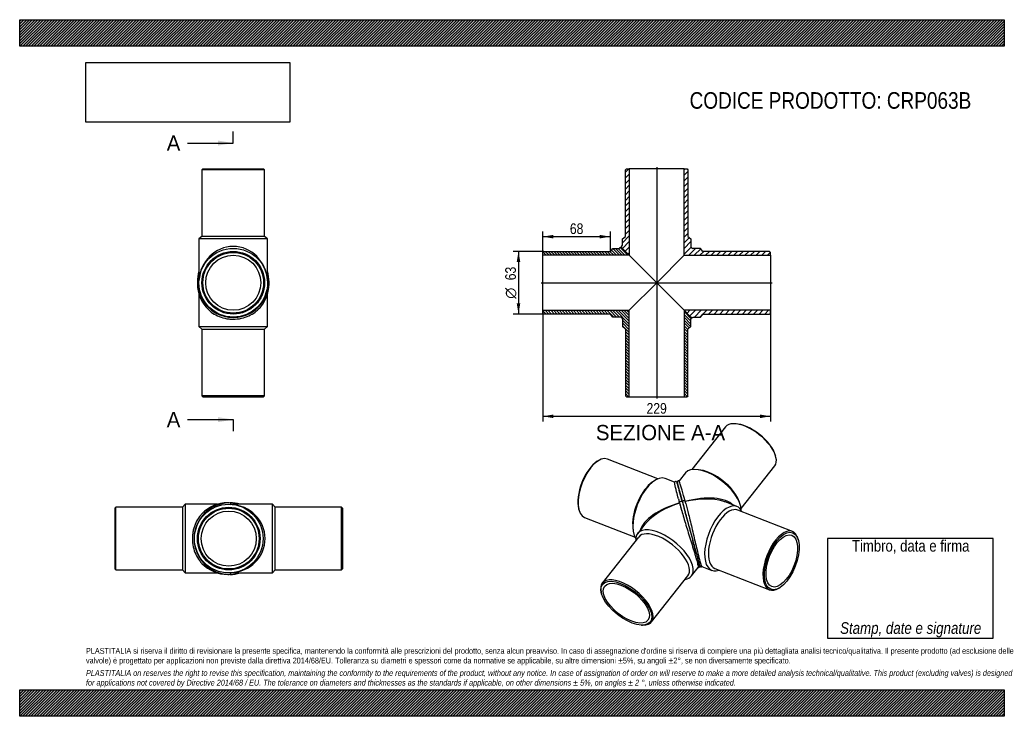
# Model space of a CAD drawing. Header units: millimetres. Extents: x 0 to 990, y 0 to 700.
import ezdxf
from ezdxf.enums import TextEntityAlignment as Align
from ezdxf.lldxf.tags import DXFTag

# ---------------------------------------------------------------- set-up
doc = ezdxf.new("R2010")
doc.units = ezdxf.units.MM
doc.header["$LTSCALE"] = 3.333333
for name, color, linetype in [('CRP063B', 7, 'Continuous'), ('CRP063B_MIR', 7, 'Continuous'), ('Default', 7, 'Continuous'), ('DV4_Default', 7, 'Continuous')]:
    doc.layers.add(name, color=color, linetype=linetype)
doc.styles.add('SEACAD_Arial_Narrow', font='ARIALN.TTF')
doc.styles.add('SEACAD_Solid_Edge_ANSI', font='seans.ttf')
doc.styles.add('SEACAD_Solid_Edge_ANSI1_Symbols', font='semeca1.ttf')
tags = doc.linetypes.add('CENTER2', pattern=[28.575, 19.05, -3.175, 3.175, -3.175]).pattern_tags.tags
tags[10:11] = [DXFTag(74, 4), DXFTag(75, 0), DXFTag(340, '0'), DXFTag(46, 0.0), DXFTag(50, 0.0), DXFTag(44, 0.0), DXFTag(45, 0.0)]
tags[8:9] = [DXFTag(74, 4), DXFTag(75, 0), DXFTag(340, '0'), DXFTag(46, 0.0), DXFTag(50, 0.0), DXFTag(44, 0.0), DXFTag(45, 0.0)]
tags[6:7] = [DXFTag(74, 4), DXFTag(75, 0), DXFTag(340, '0'), DXFTag(46, 0.0), DXFTag(50, 0.0), DXFTag(44, 0.0), DXFTag(45, 0.0)]
tags[4:5] = [DXFTag(74, 4), DXFTag(75, 0), DXFTag(340, '0'), DXFTag(46, 0.0), DXFTag(50, 0.0), DXFTag(44, 0.0), DXFTag(45, 0.0)]
doc.dimstyles.new('Plastitalia', dxfattribs={"dimtxt": 10.666667, "dimasz": 10.666667, "dimexe": 5.333333, "dimexo": 0, "dimgap": 2.666667, "dimtad": 1, "dimdec": 0, "dimtxsty": 'SEACAD_Arial_Narrow', "dimblk1": '_SE_FILLED', "dimblk2": '_SE_FILLED', "dimsah": 1, "dimcen": 5.333333, "dimadec": 0, "dimazin": 0, "dimtfac": 0.7, "dimtdec": 1, "dimtmove": 0, "dimatfit": 3, "dimfxl": 1, "dimtolj": 1, "dimarcsym": 0})
picture_1 = doc.add_image_def('image1.jpg', size_in_pixel=(4302, 1260))

# ---------------------------------------------------------------- blocks, each defined once
blk = doc.blocks.new('SE')
at = {"layer": 'CRP063B', "color": 7, "linetype": 'Continuous'}
for p, q in [((180.2, 424.37), (180.2, 391.66)), ((249.2, 391.66), (249.2, 424.32)), ((180.2, 391.66), (249.2, 391.66)), ((180.2, 391.66), (183.2, 389.16)), ((183.2, 389.16), (246.2, 389.16)), ((183.2, 389.16), (183.2, 322.16)), ((246.2, 389.16), (249.2, 391.66)), ((246.2, 322.16), (246.2, 389.16)), ((246.2, 322.16), (183.2, 322.16)), ((183.2, 322.16), (184.2, 321.16)), ((184.2, 321.16), (245.2, 321.16)), ((245.2, 321.16), (246.2, 322.16))]:
    blk.add_line(p, q, dxfattribs=at)
for centre, radius, start, end in [((214.7, 435.2), 36, 179.15512, 180.94736), ((214.7, 435.2), 36, 359.05264, 0.87729), ((214.69, 434.6), 35.99, 180.00569, 226.05141), ((214.71, 434.61), 35.98, 313.78151, 359.99235)]:
    blk.add_arc(centre, radius, start, end, dxfattribs=at)
blk.add_ellipse((180.2, 434.6), major_axis=(1.5, 0), ratio=0.707107, start_param=2.955647, end_param=3.143386, dxfattribs=at)
blk.add_open_spline([(249.19, 436.4), (249.19, 436.16), (249.2, 435.91), (249.2, 435.66)], degree=3, dxfattribs=at)
blk.add_open_spline([(189.71, 408.69), (190.6, 407.83), (191.55, 407.01), (194.43, 404.83), (196.49, 403.57), (201.12, 401.42), (203.68, 400.54), (207.67, 399.66), (209.03, 399.43), (211.79, 399.13), (213.22, 399.05), (217.43, 399.04), (220.22, 399.34), (225.6, 400.51), (228.14, 401.37), (232.77, 403.5), (234.89, 404.78), (237.78, 406.97), (238.73, 407.78), (239.62, 408.62)], degree=3, knots=[0.278205, 0.278205, 0.278205, 0.278205, 0.3125, 0.3125, 0.375, 0.375, 0.4375, 0.4375, 0.46875, 0.46875, 0.5, 0.5, 0.5625, 0.5625, 0.625, 0.625, 0.6875, 0.6875, 0.7213728, 0.7213728, 0.7213728, 0.7213728], dxfattribs=at)
at = {"layer": 'CRP063B_MIR', "color": 7, "linetype": 'Continuous'}
for p, q in [((184.2, 550.16), (183.2, 549.16)), ((246.2, 549.16), (183.2, 549.16)), ((183.2, 549.16), (183.2, 482.16)), ((184.2, 550.16), (245.2, 550.16)), ((246.2, 549.16), (245.2, 550.16)), ((246.2, 482.16), (246.2, 549.16)), ((183.2, 482.16), (180.2, 479.66)), ((249.2, 479.66), (180.2, 479.66)), ((180.2, 479.66), (180.2, 439.9)), ((246.2, 482.16), (183.2, 482.16)), ((249.2, 479.66), (246.2, 482.16)), ((249.2, 439.9), (249.2, 479.66)), ((180.26, 437.84), (180.26, 437.78)), ((180.26, 437.78), (180.26, 437.72)), ((249.13, 437.78), (249.13, 437.84)), ((249.13, 437.72), (249.13, 437.78))]:
    blk.add_line(p, q, dxfattribs=at)
for radius in [34.5, 31.5, 30.5, 27.7]:
    blk.add_circle((214.7, 435.66), radius, dxfattribs=at)
for centre, radius, start, end in [((215.48, 436.77), 36.78, 163.62591, 180.06099), ((213.91, 436.77), 36.79, 359.93567, 16.35277), ((214.7, 436.72), 36, 179.99495, 0.00505)]:
    blk.add_arc(centre, radius, start, end, dxfattribs=at)
for centre, major_axis, ratio, start_param, end_param in [((214.7, 435.66), (0, -36.5), 0.945205, 1.630562, 4.652623), ((180.2, 436.72), (1.5, 0), 0.707107, 1.52853, 3.1398), ((249.2, 436.72), (-1.5, 0), 0.707107, 3.143386, 4.754656)]:
    blk.add_ellipse(centre, major_axis=major_axis, ratio=ratio, start_param=start_param, end_param=end_param, dxfattribs=at)
for points in [[(180.26, 437.84), (180.22, 438.53), (180.2, 439.22), (180.2, 439.9)], [(249.2, 439.9), (249.2, 439.22), (249.18, 438.53), (249.13, 437.84)]]:
    blk.add_open_spline(points, degree=3, dxfattribs=at)
blk = doc.blocks.new('SE1')
at = {"layer": 'CRP063B', "color": 7, "linetype": 'Continuous'}
for p, q in [((96.73, 210.05), (95.73, 209.05)), ((95.73, 209.05), (95.73, 148.05)), ((96.73, 147.05), (96.73, 210.05)), ((163.73, 210.05), (96.73, 210.05)), ((166.23, 213.05), (163.73, 210.05)), ((163.73, 210.05), (163.73, 147.05)), ((166.23, 213.05), (166.23, 144.05)), ((198.93, 213.05), (166.23, 213.05)), ((95.73, 148.05), (96.73, 147.05)), ((96.73, 147.05), (163.73, 147.05)), ((163.73, 147.05), (166.23, 144.05)), ((166.23, 144.05), (198.88, 144.05))]:
    blk.add_line(p, q, dxfattribs=at)
for centre, radius, start, end in [((209.17, 178.56), 35.99, 90.00569, 136.05141), ((209.76, 178.55), 36, 89.15512, 90.94736), ((209.17, 178.54), 35.98, 223.78151, 269.99235), ((209.76, 178.55), 36, 269.05264, 270.87729)]:
    blk.add_arc(centre, radius, start, end, dxfattribs=at)
blk.add_ellipse((209.16, 213.05), major_axis=(0, -1.5), ratio=0.707107, start_param=2.955647, end_param=3.143386, dxfattribs=at)
blk.add_open_spline([(183.25, 203.54), (182.39, 202.65), (181.57, 201.69), (179.39, 198.82), (178.13, 196.76), (175.98, 192.13), (175.1, 189.57), (174.22, 185.58), (173.99, 184.22), (173.69, 181.46), (173.61, 180.03), (173.6, 175.82), (173.9, 173.03), (175.07, 167.65), (175.93, 165.11), (178.06, 160.48), (179.34, 158.36), (181.53, 155.47), (182.34, 154.52), (183.18, 153.63)], degree=3, knots=[0.278205, 0.278205, 0.278205, 0.278205, 0.3125, 0.3125, 0.375, 0.375, 0.4375, 0.4375, 0.46875, 0.46875, 0.5, 0.5, 0.5625, 0.5625, 0.625, 0.625, 0.6875, 0.6875, 0.7213728, 0.7213728, 0.7213728, 0.7213728], dxfattribs=at)
blk.add_open_spline([(210.96, 144.06), (210.72, 144.06), (210.47, 144.05), (210.23, 144.05)], degree=3, dxfattribs=at)
at = {"layer": 'CRP063B_MIR', "color": 7, "linetype": 'Continuous'}
for p, q in [((212.35, 212.99), (212.29, 212.99)), ((212.41, 212.99), (212.35, 212.99)), ((254.23, 213.05), (214.47, 213.05)), ((254.23, 144.05), (254.23, 213.05)), ((256.73, 210.05), (254.23, 213.05)), ((256.73, 147.05), (256.73, 210.05)), ((323.73, 210.05), (256.73, 210.05)), ((323.73, 147.05), (323.73, 210.05)), ((324.73, 209.05), (323.73, 210.05)), ((324.73, 209.05), (324.73, 148.05)), ((212.29, 144.11), (212.35, 144.12)), ((212.35, 144.12), (212.41, 144.11)), ((214.47, 144.05), (254.23, 144.05)), ((254.23, 144.05), (256.73, 147.05)), ((256.73, 147.05), (323.73, 147.05)), ((323.73, 147.05), (324.73, 148.05))]:
    blk.add_line(p, q, dxfattribs=at)
for radius in [34.5, 31.5, 30.5, 27.7]:
    blk.add_circle((210.23, 178.55), radius, dxfattribs=at)
for centre, radius, start, end in [((211.28, 178.55), 36, 89.99495, 270.00505), ((211.33, 177.77), 36.78, 73.62591, 90.06099), ((211.33, 179.34), 36.79, 269.93567, 286.35277)]:
    blk.add_arc(centre, radius, start, end, dxfattribs=at)
for centre, major_axis, ratio, start_param, end_param in [((211.29, 213.05), (0, -1.5), 0.707107, 1.52853, 3.1398), ((210.23, 178.55), (-36.5, 0), 0.945205, 1.630562, 4.652623), ((211.29, 144.05), (0, 1.5), 0.707107, 3.143386, 4.754656)]:
    blk.add_ellipse(centre, major_axis=major_axis, ratio=ratio, start_param=start_param, end_param=end_param, dxfattribs=at)
for points in [[(212.41, 212.99), (213.09, 213.03), (213.78, 213.05), (214.47, 213.05)], [(214.47, 144.05), (213.78, 144.05), (213.09, 144.07), (212.41, 144.11)]]:
    blk.add_open_spline(points, degree=3, dxfattribs=at)
blk = doc.blocks.new('SE2')
at = {"layer": 'CRP063B', "color": 7, "linetype": 'Continuous'}
for p, q in [((641.66, 238.66), (590.99, 258.5)), ((581.6, 256.79), (580.71, 256.23)), ((658.52, 235.29), (649, 239.02)), ((636.05, 235.2), (634.03, 233.54)), ((562.02, 208.47), (562.29, 207.46)), ((663.46, 214.31), (663.47, 214.25)), ((568.03, 199.83), (618.71, 180)), ((616.58, 188.94), (616.93, 186.35)), ((628.62, 192.94), (621.36, 183.76)), ((622.35, 180.17), (585.79, 133.86)), ((675.52, 140.99), (682.21, 149.47)), ((635.23, 94.81), (671.8, 141.13)), ((584.69, 124.5), (584.97, 123.48)), ((625.33, 91.61), (626.38, 91.58))]:
    blk.add_line(p, q, dxfattribs=at)
for centre, radius, start, end in [((4503.35, 1251.57), 3977.49, 195.05249, 195.11278), ((24874.86, 6742.55), 25073.07, 195.089986, 195.180553), ((5372.81, 1439.97), 4862.97, 195.22235, 195.3326)]:
    blk.add_arc(centre, radius, start, end, dxfattribs=at)
for centre, major_axis, ratio, start_param, end_param in [((579.51, 229.16), (-11.48, -29.33), 0.47604, 3.141593, 6.283185), ((578.69, 229.48), (11.12, 28.4), 0.47604, 0.571993, 2.569599), ((636.42, 206.89), (-12.57, -32.13), 0.47604, 3.141593, 5.950586), ((634.38, 207.69), (-11.48, -29.33), 0.47604, 3.848613, 5.576165), ((672.46, 192.79), (9.02, -33.28), 0.001558, 2.314979, 3.971195), ((672.46, 192.79), (48.8, 11.85), 0.46119, 1.643895, 2.892013), ((672.46, 192.79), (48.1, 14.42), 0.461216, 1.619437, 2.465497), ((664.89, 214.74), (1.45, 0.39), 0.671516, 0.002303, 3.186163), ((648.44, 162.37), (27.08, -21.38), 0.473626, 0, 3.561704), ((672.46, 192.79), (48.1, 14.42), 0.461216, -3.817688, -3.723759), ((647.08, 160.65), (24.72, -19.52), 0.473626, 0, 3.141593), ((610.51, 114.34), (-24.72, 19.52), 0.473626, 2.573805, 6.283185), ((648.44, 162.37), (27.08, -21.38), 0.473626, 5.863074, 6.283185), ((610.51, 114.34), (-24.72, 19.52), 0.473626, 0, 0.567788)]:
    blk.add_ellipse(centre, major_axis=major_axis, ratio=ratio, start_param=start_param, end_param=end_param, dxfattribs=at)
for major_axis in [(23.94, -18.9), (21.74, -17.17)]:
    blk.add_ellipse((609.96, 113.64), major_axis=major_axis, ratio=0.473626, dxfattribs=at)
for points, knots in [([(661.91, 231.6), (661.86, 231.79), (661.7, 232.38), (661.45, 233.25), (661.22, 234.08), (661.06, 234.63), (660.94, 235), (660.79, 235.27), (660.6, 235.48), (660.37, 235.63), (660.21, 235.7), (660.1, 235.74), (659.91, 235.79), (659.63, 235.82), (659.3, 235.78), (659.05, 235.69), (658.89, 235.61), (658.76, 235.52), (658.62, 235.41), (658.52, 235.3), (658.5, 235.26), (658.49, 235.25)], [0.8044529, 0.8044529, 0.8044529, 0.8044529, 0.8175171, 0.8472636, 0.8779153, 0.9089573, 0.9351505, 0.954839, 0.968192, 0.974282, 0.9753666, 0.976321, 0.9785857, 0.9819239, 0.9858608, 0.9894578, 0.9906845, 0.9918963, 0.9947902, 0.9986261, 1, 1, 1, 1]), ([(662.33, 218.52), (661.65, 221.1), (661.06, 223.48), (659.76, 228.82), (659.18, 231.44), (658.66, 234.02), (658.55, 234.66), (658.49, 235.13), (658.49, 235.23), (658.5, 235.27)], [0.0424714, 0.0424714, 0.0424714, 0.0424714, 0.125, 0.125, 0.25, 0.25, 0.3125, 0.3125, 0.3374072, 0.3374072, 0.3374072, 0.3374072]), ([(666.34, 215.13), (665.8, 217.15), (665.29, 219.03), (664.35, 222.53), (663.91, 224.16), (663.31, 226.39), (663.11, 227.11), (662.75, 228.46), (662.58, 229.09), (662.26, 230.28), (662.11, 230.84), (661.85, 231.84), (661.72, 232.3), (661.51, 233.1), (661.42, 233.46), (661.26, 234.04), (661.2, 234.26), (661.14, 234.51), (661.13, 234.57), (661.1, 234.66), (661.1, 234.69), (661.09, 234.72), (661.11, 234.66), (661.19, 234.38), (661.26, 234.15), (661.39, 233.67), (661.44, 233.49), (661.56, 233.07), (661.62, 232.84), (661.77, 232.32), (661.84, 232.04), (662.01, 231.42), (662.1, 231.09), (662.4, 230.02), (662.62, 229.22), (662.98, 227.88), (663.11, 227.41), (663.38, 226.43), (663.52, 225.92), (663.95, 224.34), (664.25, 223.23), (664.89, 220.88), (665.23, 219.65), (665.85, 217.38), (666.12, 216.36), (666.41, 215.32)], [0, 0, 0, 0, 0.0587269, 0.0587269, 0.11882, 0.11882, 0.1494969, 0.1494969, 0.1801738, 0.1801738, 0.2114119, 0.2114119, 0.2426501, 0.2426501, 0.2743627, 0.2743627, 0.3060753, 0.3060753, 0.3221184, 0.3221184, 0.3381615, 0.3381615, 0.3702476, 0.3702476, 0.402591, 0.402591, 0.4187628, 0.4187628, 0.4349345, 0.4349345, 0.4511724, 0.4511724, 0.4674104, 0.4674104, 0.4998863, 0.4998863, 0.5161251, 0.5161251, 0.5323639, 0.5323639, 0.5648415, 0.5648415, 0.5971908, 0.5971908, 0.6230278, 0.6230278, 0.6230278, 0.6230278]), ([(663.47, 214.25), (664.51, 210.36), (665.73, 206.04), (668.49, 196.65), (670.04, 191.58), (672.48, 183.67), (673.32, 180.97), (674.98, 175.62), (675.81, 172.97), (677.42, 167.71), (678.2, 165.13), (679.24, 161.62), (679.57, 160.5), (680.18, 158.39), (680.46, 157.38), (681.21, 154.64), (681.59, 153.15), (682.1, 150.9), (682.23, 150.16), (682.25, 149.61), (682.24, 149.51), (682.21, 149.47)], [0, 0, 0, 0, 0.125, 0.125, 0.25, 0.25, 0.3125, 0.3125, 0.375, 0.375, 0.4375, 0.4375, 0.46875, 0.46875, 0.5, 0.5, 0.5625, 0.5625, 0.625, 0.625, 0.6520339, 0.6520339, 0.6520339, 0.6520339]), ([(680.45, 163.12), (679.91, 165.08), (679.33, 167.24), (678.07, 171.86), (677.4, 174.32), (676.7, 176.88)], [0, 0, 0, 0, 0.5, 0.5, 1, 1, 1, 1]), ([(682.16, 149.46), (682.27, 149.45), (682.41, 149.45), (682.6, 149.49), (682.73, 149.53), (682.88, 149.59), (683.04, 149.68), (683.23, 149.82), (683.36, 149.96), (683.48, 150.16), (683.63, 150.59), (683.61, 151.21), (683.5, 151.88), (683.32, 152.6), (683.13, 153.31), (683, 153.81), (682.95, 153.97)], [0, 0, 0, 0, 0.0062753, 0.0101678, 0.0125986, 0.0150581, 0.020419, 0.0267275, 0.0385904, 0.0532046, 0.1025807, 0.1552192, 0.2113682, 0.2714188, 0.3379853, 0.3677415, 0.3677415, 0.3677415, 0.3677415])]:
    blk.add_open_spline(points, degree=3, knots=knots, dxfattribs=at)
blk.add_open_spline([(663.42, 214.56), (664.22, 211.62), (664.94, 208.94), (665.59, 206.53)], degree=3, dxfattribs=at)
at = {"layer": 'CRP063B_MIR', "color": 7, "linetype": 'Continuous'}
for p, q in [((709.68, 290.76), (675.88, 247.95)), ((719.58, 293.96), (718.53, 294)), ((760.22, 261.08), (759.95, 262.09)), ((684.92, 247.4), (682.32, 247.81)), ((725.32, 208.91), (759.13, 251.72)), ((669.4, 244.58), (663.02, 236.51)), ((669.76, 213.86), (669.15, 216.12)), ((721.06, 210.81), (710.22, 215.06)), ((723.69, 215.14), (722.69, 217.57)), ((776.89, 185.75), (722.02, 207.22)), ((782.89, 177.11), (782.62, 178.12)), ((685.91, 150.48), (695.92, 146.56)), ((699.06, 148.55), (753.93, 127.08)), ((763.31, 128.79), (764.2, 129.35))]:
    blk.add_line(p, q, dxfattribs=at)
for centre, radius, start, end in [((25416.45, 6899.54), 25636.87, 195.113624, 195.202199), ((4721.59, 1264.18), 4188.46, 195.24104, 195.36904), ((761.08, 174.5), 80.78, 194.63333, 196.66091)]:
    blk.add_arc(centre, radius, start, end, dxfattribs=at)
for centre, major_axis, ratio, start_param, end_param in [((734.41, 271.24), (24.72, -19.52), 0.473626, 0, 3.141593), ((734.95, 271.93), (-23.94, 18.9), 0.473626, 3.70938, 5.715398), ((696.47, 223.2), (27.08, -21.38), 0.473626, 0.328393, 3.141593), ((697.84, 224.93), (24.72, -19.52), 0.473626, 0.701444, 2.440148), ((672.46, 192.79), (-48.1, -14.42), 0.461216, 3.390731, 4.641498), ((672.46, 192.79), (-48.8, -11.85), 0.46119, 3.818647, 4.665956), ((667.79, 215.53), (1.45, 0.39), 0.671516, 0.215776, 3.143896), ((667.79, 215.53), (1.45, 0.39), 0.671516, -0.039963, 0.215776), ((708.49, 178.69), (12.57, 32.13), 0.47604, 0, 3.561704), ((710.54, 177.89), (11.48, 29.33), 0.47604, 0, 3.141593), ((672.46, 192.79), (-48.8, -11.85), 0.46119, 3.723658, 3.818647), ((708.49, 178.69), (12.57, 32.13), 0.47604, 5.863074, 6.283185), ((765.41, 156.41), (-11.48, -29.33), 0.47604, 2.569599, 6.283185), ((765.41, 156.41), (-11.48, -29.33), 0.47604, 0, 0.571993)]:
    blk.add_ellipse(centre, major_axis=major_axis, ratio=ratio, start_param=start_param, end_param=end_param, dxfattribs=at)
for major_axis in [(11.12, 28.4), (10.09, 25.8)]:
    blk.add_ellipse((766.23, 156.09), major_axis=major_axis, ratio=0.47604, dxfattribs=at)
for points, degree, knots in [([(663.05, 236.5), (662.91, 236.54), (662.7, 236.61), (662.4, 236.6), (662.2, 236.56), (662.07, 236.52), (661.92, 236.46), (661.75, 236.38), (661.52, 236.2), (661.4, 236.03), (661.33, 235.84), (661.23, 235.44), (661.22, 234.8), (661.37, 233.9), (661.6, 232.94), (661.9, 231.84), (662.28, 230.38), (662.79, 228.5), (663.37, 226.36), (664, 224), (664.67, 221.53), (665.45, 218.6), (665.99, 216.62), (666.32, 215.39)], 3, [0, 0, 0, 0, 0.008389, 0.014861, 0.018752, 0.021116, 0.02351, 0.029172, 0.036577, 0.058487, 0.085796, 0.112896, 0.175547, 0.242981, 0.309056, 0.378103, 0.456575, 0.54461, 0.642587, 0.722514, 0.808371, 0.900761, 1, 1, 1, 1]), ([(669.23, 215.94), (668.1, 220.17), (667.03, 223.94), (665.15, 230.28), (664.34, 232.85), (663.51, 235.34), (663.3, 235.95), (663.1, 236.41), (663.06, 236.49), (663.04, 236.51)], 3, [0, 0, 0, 0, 0.125, 0.125, 0.25, 0.25, 0.3125, 0.3125, 0.3411058, 0.3411058, 0.3411058, 0.3411058]), ([(666.32, 215.39), (666.71, 213.96), (667.34, 211.61), (668.43, 207.58), (669.46, 203.77), (670.45, 200.13), (671.36, 196.74), (672.2, 193.65), (672.95, 190.87), (673.83, 187.65), (674.88, 183.79), (676, 179.67), (676.99, 176.02), (677.83, 172.91), (678.66, 169.85), (679.47, 166.9), (680.23, 164.1), (680.89, 161.7), (681.44, 159.66), (681.91, 157.94), (682.35, 156.34), (682.75, 154.89), (683.1, 153.62), (683.4, 152.55), (683.6, 151.8), (683.79, 151.23), (684.01, 150.8), (684.3, 150.49), (684.57, 150.35), (684.76, 150.28), (684.97, 150.24), (685.21, 150.23), (685.44, 150.26), (685.67, 150.33), (685.85, 150.4), (685.94, 150.48), (685.96, 150.5)], 3, [0, 0, 0, 0, 0.060622, 0.117427, 0.16997, 0.217958, 0.261241, 0.299772, 0.333587, 0.362771, 0.416296, 0.470697, 0.507297, 0.544059, 0.580725, 0.617045, 0.653104, 0.689039, 0.716044, 0.743709, 0.772394, 0.802236, 0.833397, 0.866056, 0.900069, 0.930359, 0.955068, 0.974069, 0.981409, 0.984573, 0.987593, 0.99058, 0.993552, 0.995368, 0.998859, 1, 1, 1, 1]), ([(669.81, 213.77), (670.71, 210.43), (671.64, 206.78), (673.79, 198.09), (675.02, 192.94), (676.91, 184.87), (677.55, 182.11), (678.82, 176.66), (679.45, 173.96), (680.73, 168.61), (681.36, 165.99), (682.25, 162.43), (682.53, 161.31), (683.08, 159.18), (683.35, 158.17), (684.1, 155.43), (684.54, 153.95), (685.25, 151.75), (685.53, 151.05), (685.79, 150.58), (685.86, 150.5), (685.91, 150.48)], 3, [0.0215129, 0.0215129, 0.0215129, 0.0215129, 0.125, 0.125, 0.25, 0.25, 0.3125, 0.3125, 0.375, 0.375, 0.4375, 0.4375, 0.46875, 0.46875, 0.5, 0.5, 0.5625, 0.5625, 0.625, 0.625, 0.6513733, 0.6513733, 0.6513733, 0.6513733]), ([(680.45, 163.12), (680.05, 164.59), (679.61, 166.2), (679.17, 167.81), (678.7, 169.55), (678.23, 171.28), (677.73, 173.12), (677.23, 174.96), (676.7, 176.88)], 2, [0, 0, 0, 0.25, 0.25, 0.5, 0.5, 0.75, 0.75, 1, 1, 1])]:
    blk.add_open_spline(points, degree=degree, knots=knots, dxfattribs=at)
blk.add_open_spline([(669.15, 216.12), (668.45, 218.71), (668.08, 220.08), (668.04, 220.21)], degree=3, dxfattribs=at)
blk = doc.blocks.new('SE4')
at = {"color": 7, "linetype": 'Continuous', "style": 'SEACAD_Solid_Edge_ANSI'}
blk.add_text('A', height=15.33, dxfattribs=at).set_placement((147.84, 583.69), align=Align.TOP_LEFT)
blk = doc.blocks.new('SE5')
at = {"color": 7, "linetype": 'Continuous', "style": 'SEACAD_Solid_Edge_ANSI'}
blk.add_text('A', height=15.33, dxfattribs=at).set_placement((147.84, 305.79), align=Align.TOP_LEFT)
blk = doc.blocks.new('SEANNOT_GROUP')
at = {"linetype": 'Continuous'}
blk.add_hatch(color=7, dxfattribs=at).paths.add_polyline_path([(199.36, 573.47), (214.7, 576.03), (199.36, 578.58)])
at = {"color": 7, "linetype": 'Continuous'}
blk.add_lwpolyline([(168.7, 576.03), (214.7, 576.03)], dxfattribs=at)
blk = doc.blocks.new('SEANNOT_GROUP1')
at = {"linetype": 'Continuous'}
blk.add_hatch(color=7, dxfattribs=at).paths.add_polyline_path([(199.36, 295.57), (214.7, 298.13), (199.36, 300.68)])
at = {"color": 7, "linetype": 'Continuous'}
blk.add_lwpolyline([(168.7, 298.13), (214.7, 298.13)], dxfattribs=at)
blk = doc.blocks.new('SE3')
at = {"layer": 'Default', "color": 7, "linetype": 'CENTER2'}
for p, q in [((214.7, 576.03), (214.7, 587.53)), ((214.7, 298.13), (214.7, 286.63))]:
    blk.add_line(p, q, dxfattribs=at)
at = {"layer": 'Default', "color": 7, "linetype": 'CENTER2', "const_width": 0.0001}
blk.add_lwpolyline([(214.7, 576.03), (214.7, 298.13)], dxfattribs=at)
at = {"layer": 'Default'}
for name in ['SE4', 'SEANNOT_GROUP', 'SE5', 'SEANNOT_GROUP1']:
    blk.add_blockref(name, (0, 0), dxfattribs=at)
blk = doc.blocks.new('SE6')
at = {"layer": 'CRP063B', "linetype": 'Continuous'}
h = blk.add_hatch(dxfattribs=at)
h.set_pattern_fill('LINE', scale=0.62992, angle=135, style=0)
edge = h.paths.add_edge_path()
edge.add_line((525.96, 466.16), (525.96, 463.36))
edge.add_line((525.96, 463.36), (612.76, 463.36))
edge.add_line((612.76, 463.36), (605.37, 470.75))
edge.add_spline(control_points=[(605.37, 470.75), (605.28, 470.84), (605.18, 470.92), (604.96, 471.05), (604.84, 471.1), (604.6, 471.17), (604.47, 471.19), (604.22, 471.19), (604.09, 471.18), (603.84, 471.12), (603.73, 471.07), (603.5, 470.96), (603.39, 470.88), (603.21, 470.71), (603.12, 470.61), (602.99, 470.4), (602.93, 470.29), (602.89, 470.16)], knot_values=[0, 0, 0, 0, 0.125, 0.125, 0.25, 0.25, 0.375, 0.375, 0.5, 0.5, 0.625, 0.625, 0.75, 0.75, 0.875, 0.875, 1, 1, 1, 1], degree=3, periodic=0)
edge.add_line((602.89, 470.16), (596.46, 470.16))
edge.add_line((596.46, 470.16), (593.96, 467.16))
edge.add_line((593.96, 467.16), (526.96, 467.16))
edge.add_line((526.96, 467.16), (525.96, 466.16))
h = blk.add_hatch(dxfattribs=at)
h.set_pattern_fill('LINE', scale=0.62992, angle=135, style=0)
edge = h.paths.add_edge_path()
edge.add_line((593.96, 404.16), (596.46, 401.16))
edge.add_line((596.46, 401.16), (603.96, 401.16))
edge.add_arc((603.96, 399.16), 2, 0, 90, ccw=False)
edge.add_line((605.96, 399.16), (605.96, 391.66))
edge.add_line((605.96, 391.66), (608.96, 389.16))
edge.add_line((608.96, 389.16), (608.96, 322.16))
edge.add_line((608.96, 322.16), (609.96, 321.16))
edge.add_line((609.96, 321.16), (612.76, 321.16))
edge.add_line((612.76, 321.16), (612.76, 407.96))
edge.add_line((612.76, 407.96), (525.96, 407.96))
edge.add_line((525.96, 407.96), (525.96, 405.16))
edge.add_line((525.96, 405.16), (526.96, 404.16))
edge.add_line((526.96, 404.16), (593.96, 404.16))
h = blk.add_hatch(dxfattribs=at)
h.set_pattern_fill('LINE', scale=0.62992, angle=135, style=0)
edge = h.paths.add_edge_path()
edge.add_line((671.96, 322.16), (671.96, 389.16))
edge.add_line((671.96, 389.16), (674.96, 391.66))
edge.add_line((674.96, 391.66), (674.96, 399.04))
edge.add_spline(control_points=[(674.96, 399.04), (675.49, 399.57), (675.67, 400.46), (674.96, 401.16)], knot_values=[0.75, 0.75, 0.75, 0.75, 1, 1, 1, 1], weights=[1, 0.666667, 0.5, 0.5], degree=3, periodic=0)
edge.add_line((674.96, 401.16), (668.16, 407.96))
edge.add_line((668.16, 407.96), (668.16, 321.16))
edge.add_line((668.16, 321.16), (670.96, 321.16))
edge.add_line((670.96, 321.16), (671.96, 322.16))
at = {"layer": 'CRP063B_MIR', "linetype": 'Continuous'}
h = blk.add_hatch(dxfattribs=at)
h.set_pattern_fill('LINE', scale=1.25984, angle=45, style=0)
edge = h.paths.add_edge_path()
edge.add_line((608.96, 549.16), (608.96, 482.16))
edge.add_line((608.96, 482.16), (605.96, 479.66))
edge.add_line((605.96, 479.66), (605.96, 473.23))
edge.add_spline(control_points=[(605.96, 473.23), (605.84, 473.19), (605.72, 473.14), (605.51, 473), (605.41, 472.92), (605.24, 472.73), (605.17, 472.62), (605.05, 472.4), (605, 472.28), (604.95, 472.03), (604.93, 471.9), (604.94, 471.65), (604.96, 471.52), (605.03, 471.28), (605.08, 471.16), (605.2, 470.94), (605.28, 470.84), (605.37, 470.75)], knot_values=[0, 0, 0, 0, 0.125, 0.125, 0.25, 0.25, 0.375, 0.375, 0.5, 0.5, 0.625, 0.625, 0.75, 0.75, 0.875, 0.875, 1, 1, 1, 1], degree=3, periodic=0)
edge.add_line((605.37, 470.75), (612.76, 463.36))
edge.add_line((612.76, 463.36), (612.76, 550.16))
edge.add_line((612.76, 550.16), (609.96, 550.16))
edge.add_line((609.96, 550.16), (608.96, 549.16))
h = blk.add_hatch(dxfattribs=at)
h.set_pattern_fill('LINE', scale=1.25984, angle=45, style=0)
edge = h.paths.add_edge_path()
edge.add_line((671.96, 549.16), (670.96, 550.16))
edge.add_line((670.96, 550.16), (668.16, 550.16))
edge.add_line((668.16, 550.16), (668.16, 463.36))
edge.add_line((668.16, 463.36), (754.96, 463.36))
edge.add_line((754.96, 463.36), (754.96, 466.16))
edge.add_line((754.96, 466.16), (753.96, 467.16))
edge.add_line((753.96, 467.16), (686.96, 467.16))
edge.add_line((686.96, 467.16), (684.46, 470.16))
edge.add_line((684.46, 470.16), (676.96, 470.16))
edge.add_arc((676.96, 472.16), 2, 180, 270, ccw=False)
edge.add_line((674.96, 472.16), (674.96, 479.66))
edge.add_line((674.96, 479.66), (671.96, 482.16))
edge.add_line((671.96, 482.16), (671.96, 549.16))
h = blk.add_hatch(dxfattribs=at)
h.set_pattern_fill('LINE', scale=1.25984, angle=45, style=0)
edge = h.paths.add_edge_path()
edge.add_line((754.96, 405.16), (754.96, 407.96))
edge.add_line((754.96, 407.96), (668.16, 407.96))
edge.add_line((668.16, 407.96), (674.96, 401.16))
edge.add_spline(control_points=[(674.96, 401.16), (675.67, 400.46), (676.55, 400.63), (677.08, 401.16)], knot_values=[0.75, 0.75, 0.75, 0.75, 1, 1, 1, 1], weights=[0.5, 0.5, 0.666667, 1], degree=3, periodic=0)
edge.add_line((677.08, 401.16), (684.46, 401.16))
edge.add_line((684.46, 401.16), (686.96, 404.16))
edge.add_line((686.96, 404.16), (753.96, 404.16))
edge.add_line((753.96, 404.16), (754.96, 405.16))
at = {"layer": 'CRP063B', "color": 7, "linetype": 'Continuous'}
for p, q in [((525.96, 466.16), (526.96, 467.16)), ((525.96, 463.36), (525.96, 466.16)), ((526.96, 467.16), (593.96, 467.16)), ((593.96, 467.16), (596.46, 470.16)), ((596.46, 470.16), (602.89, 470.16)), ((612.76, 463.36), (605.37, 470.75)), ((525.96, 407.96), (525.96, 463.36)), ((612.76, 463.36), (525.96, 463.36)), ((640.46, 435.66), (612.76, 463.36)), ((612.76, 407.96), (640.46, 435.66)), ((668.16, 407.96), (640.46, 435.66)), ((525.96, 405.16), (525.96, 407.96)), ((525.96, 407.96), (612.76, 407.96)), ((612.76, 321.16), (612.76, 407.96)), ((668.16, 407.96), (668.16, 321.16)), ((674.96, 401.16), (668.16, 407.96)), ((526.96, 404.16), (525.96, 405.16)), ((593.96, 404.16), (526.96, 404.16)), ((596.46, 401.16), (593.96, 404.16)), ((603.96, 401.16), (596.46, 401.16)), ((605.96, 399.16), (605.96, 391.66)), ((674.96, 391.66), (674.96, 399.04)), ((605.96, 391.66), (608.96, 389.16)), ((608.96, 389.16), (608.96, 322.16)), ((671.96, 389.16), (674.96, 391.66)), ((671.96, 322.16), (671.96, 389.16)), ((609.96, 321.16), (608.96, 322.16)), ((609.96, 321.16), (612.76, 321.16)), ((612.76, 321.16), (668.16, 321.16)), ((668.16, 321.16), (670.96, 321.16)), ((671.96, 322.16), (670.96, 321.16))]:
    blk.add_line(p, q, dxfattribs=at)
blk.add_arc((603.96, 399.16), 2, 0, 90, dxfattribs=at)
blk.add_open_spline([(605.37, 470.75), (605.28, 470.84), (605.18, 470.92), (604.96, 471.05), (604.84, 471.1), (604.6, 471.17), (604.47, 471.19), (604.22, 471.19), (604.09, 471.18), (603.84, 471.12), (603.73, 471.07), (603.5, 470.96), (603.39, 470.88), (603.21, 470.71), (603.12, 470.61), (602.99, 470.4), (602.93, 470.29), (602.89, 470.16)], degree=3, knots=[0, 0, 0, 0, 0.125, 0.125, 0.25, 0.25, 0.375, 0.375, 0.5, 0.5, 0.625, 0.625, 0.75, 0.75, 0.875, 0.875, 1, 1, 1, 1], dxfattribs=at)
blk.add_rational_spline([(674.96, 399.04), (675.49, 399.57), (675.67, 400.46), (674.96, 401.16)], [1, 0.666666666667, 0.5, 0.5], degree=3, dxfattribs=at)
at = {"layer": 'CRP063B_MIR', "color": 7, "linetype": 'Continuous'}
for p, q in [((608.96, 549.16), (609.96, 550.16)), ((608.96, 482.16), (608.96, 549.16)), ((609.96, 550.16), (612.76, 550.16)), ((668.16, 550.16), (612.76, 550.16)), ((612.76, 550.16), (612.76, 463.36)), ((668.16, 550.16), (670.96, 550.16)), ((668.16, 463.36), (668.16, 550.16)), ((670.96, 550.16), (671.96, 549.16)), ((671.96, 549.16), (671.96, 482.16)), ((605.96, 479.66), (608.96, 482.16)), ((605.96, 473.23), (605.96, 479.66)), ((671.96, 482.16), (674.96, 479.66)), ((674.96, 479.66), (674.96, 472.16)), ((605.37, 470.75), (612.76, 463.36)), ((684.46, 470.16), (676.96, 470.16)), ((686.96, 467.16), (684.46, 470.16)), ((753.96, 467.16), (686.96, 467.16)), ((753.96, 467.16), (754.96, 466.16)), ((754.96, 463.36), (754.96, 466.16)), ((640.46, 435.66), (612.76, 463.36)), ((668.16, 463.36), (640.46, 435.66)), ((668.16, 463.36), (754.96, 463.36)), ((754.96, 463.36), (754.96, 407.96)), ((668.16, 407.96), (640.46, 435.66)), ((754.96, 407.96), (668.16, 407.96)), ((668.16, 407.96), (674.96, 401.16)), ((754.96, 405.16), (754.96, 407.96)), ((677.08, 401.16), (684.46, 401.16)), ((684.46, 401.16), (686.96, 404.16)), ((686.96, 404.16), (753.96, 404.16)), ((754.96, 405.16), (753.96, 404.16))]:
    blk.add_line(p, q, dxfattribs=at)
blk.add_arc((676.96, 472.16), 2, 180, 270, dxfattribs=at)
blk.add_open_spline([(605.96, 473.23), (605.84, 473.19), (605.72, 473.14), (605.51, 473), (605.41, 472.92), (605.24, 472.73), (605.17, 472.62), (605.05, 472.4), (605, 472.28), (604.95, 472.03), (604.93, 471.9), (604.94, 471.65), (604.96, 471.52), (605.03, 471.28), (605.08, 471.16), (605.2, 470.94), (605.28, 470.84), (605.37, 470.75)], degree=3, knots=[0, 0, 0, 0, 0.125, 0.125, 0.25, 0.25, 0.375, 0.375, 0.5, 0.5, 0.625, 0.625, 0.75, 0.75, 0.875, 0.875, 1, 1, 1, 1], dxfattribs=at)
blk.add_rational_spline([(674.96, 401.16), (675.67, 400.46), (676.55, 400.63), (677.08, 401.16)], [0.5, 0.5, 0.666666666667, 1], degree=3, dxfattribs=at)
at = {"layer": 'DV4_Default', "color": 7, "linetype": 'CENTER2'}
for p, q in [((640.46, 551.91), (640.46, 319.41)), ((524.21, 435.66), (756.71, 435.66))]:
    blk.add_line(p, q, dxfattribs=at)
blk = doc.blocks.new('DMBLK3')
at = {"layer": 'Default', "linetype": 'Continuous'}
for points in [[(536.63, 299.66), (536.63, 303.22), (525.96, 301.44)], [(744.29, 299.66), (754.96, 301.44), (744.29, 303.22)]]:
    blk.add_hatch(color=7, dxfattribs=at).paths.add_polyline_path(points)
at = {"layer": 'Default', "color": 7, "linetype": 'Continuous'}
for p, q in [((525.96, 407.96), (525.96, 296.11)), ((754.96, 407.96), (754.96, 296.11)), ((525.96, 301.44), (754.96, 301.44))]:
    blk.add_line(p, q, dxfattribs=at)
at = {"layer": 'Default', "color": 7, "linetype": 'Continuous', "style": 'SEACAD_Arial_Narrow'}
blk.add_text('229', height=10.667, dxfattribs=at).set_placement((630.28, 314.77), align=Align.TOP_LEFT)
blk = doc.blocks.new('_SE_FILLED')
at = {"color": 0}
blk.add_line((0, 0), (-1, 0), dxfattribs=at)
blk.add_solid([(0, 0), (-1, -0.1665), (-1, 0.1665), (0, 0)], dxfattribs=at)
blk = doc.blocks.new('DMBLK4')
at = {"layer": 'Default', "linetype": 'Continuous'}
for points in [[(536.63, 483.76), (525.96, 481.98), (536.63, 480.2)], [(583.29, 483.76), (583.29, 480.2), (593.96, 481.98)]]:
    blk.add_hatch(color=7, dxfattribs=at).paths.add_polyline_path(points)
at = {"layer": 'Default', "color": 7, "linetype": 'Continuous'}
for p, q in [((525.96, 463.36), (525.96, 487.31)), ((593.96, 467.16), (593.96, 487.31)), ((525.96, 481.98), (593.96, 481.98))]:
    blk.add_line(p, q, dxfattribs=at)
at = {"layer": 'Default', "color": 7, "linetype": 'Continuous', "style": 'SEACAD_Arial_Narrow'}
blk.add_text('68', height=10.667, dxfattribs=at).set_placement((553.17, 495.31), align=Align.TOP_LEFT)
blk = doc.blocks.new('GDimGGroup')
at = {"layer": 'Default', "linetype": 'Continuous'}
for points in [[(499.75, 456.5), (503.31, 456.5), (501.53, 467.16)], [(499.75, 414.83), (501.53, 404.16), (503.31, 414.83)]]:
    blk.add_hatch(color=7, dxfattribs=at).paths.add_polyline_path(points)
at = {"layer": 'Default', "color": 7, "linetype": 'Continuous'}
for p, q in [((526.96, 467.16), (496.2, 467.16)), ((501.53, 467.16), (501.53, 404.16)), ((526.96, 404.16), (496.2, 404.16))]:
    blk.add_line(p, q, dxfattribs=at)
for s, height, style, p in [('63', 10.667, 'SEACAD_Arial_Narrow', (488.2, 438.16)), ('O', 10.67, 'SEACAD_Solid_Edge_ANSI1_Symbols', (488.2, 419.59))]:
    blk.add_text(s, height=height, rotation=90, dxfattribs=dict(at, style=style)).set_placement(p, align=Align.TOP_LEFT)

msp = doc.modelspace()

# ---------------------------------------------------------------- hatches: boundary and pattern name
at = {"layer": 'Default', "linetype": 'Continuous'}
h = msp.add_hatch(dxfattribs=at)
h.set_pattern_fill('LINE', scale=0.629921, angle=45, style=0)
h.paths.add_polyline_path([(990, 673.33), (990, 700), (0, 700), (0, 673.33)])
for points in [[(990, 673.33), (990, 700), (0, 700), (0, 673.33)], [(990, 0), (990, 26.67), (0, 26.67), (0, 0)]]:
    msp.add_hatch(color=7, dxfattribs=at).paths.add_polyline_path(points)
h = msp.add_hatch(dxfattribs=at)
h.set_pattern_fill('LINE', scale=0.62992, angle=45, style=0)
h.paths.add_polyline_path([(990, 0), (990, 26.67), (0, 26.67), (0, 0)])

# ---------------------------------------------------------------- linework, layer by layer
at = {"layer": 'Default', "color": 7, "linetype": 'Continuous'}
for p, q in [((0, 700), (990, 700)), ((0, 673.33), (0, 700)), ((990, 700), (990, 673.33)), ((990, 673.33), (0, 673.33)), ((978.78, 178.61), (812.11, 178.61)), ((812.11, 178.61), (812.11, 78.61)), ((978.78, 78.61), (978.78, 178.61)), ((812.11, 78.61), (978.78, 78.61)), ((0, 26.67), (990, 26.67)), ((0, 0), (0, 26.67)), ((990, 26.67), (990, 0)), ((990, 0), (0, 0))]:
    msp.add_line(p, q, dxfattribs=at)

# ---------------------------------------------------------------- block references
at = {"layer": 'Default'}
for name in ['SE3', 'SE', 'SE6', 'GDimGGroup', 'SE2', 'SE1']:
    msp.add_blockref(name, (0, 0), dxfattribs=at)

# ---------------------------------------------------------------- texts
at = {"layer": 'Default', "color": 7, "linetype": 'Continuous', "style": 'SEACAD_Solid_Edge_ANSI'}
msp.add_text('SEZIONE A-A', height=15.3333, dxfattribs=at).set_placement((579.34, 292.79), align=Align.TOP_LEFT)
at = {"layer": 'Default'}
for s, insert, char_height, width, attachment_point in [('{\\fArial Narrow|b0||i0||c0|p34;\\C7;\\H16.66666667;\\W1.;CODICE PRODOTTO: CRP063B}', (673.57, 627.19), 16.6667, 283.8712, 1), ('{\\fArial Narrow|b0||i0||c0|p34;\\C7;\\H11.52407407;\\W1.;\\T1.;Timbro, data e firma}', (895.88, 170.2), 11.5241, 174.4916, 5), ('{\\fArial Narrow|b0||i0||c0|p34;\\C7;\\H11.66666667;\\W1.;\\P}{\\fArial Narrow|b0||i1||c0|p34;\\C7;\\H11.66666667;\\W1.;Stamp, date e signature}', (895.88, 96.66), 11.6667, 185.5453, 5), ("{\\fArial Narrow|b0||i0||c0|p34;\\C7;\\H5.833333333;\\W1.;PLASTITALIA si riserva il diritto di revisionare la presente specifica, mantenendo la conformità alle prescrizioni del prodotto, senza alcun preavviso. In caso di assegnazione d'ordine si riserva di compiere una più dettagliata analisi tecnico/qualitativa. Il presente prodotto (ad esclusione delle \\P}{\\fArial Narrow|b0||i0||c0|p34;\\C7;\\H5.833333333;\\W1.;valvole) è progettato per applicazioni non previste dalla direttiva 2014/68/EU. Tolleranza su diametri e spessori come da normative se applicabile, su altre dimensioni ±5%, su angoli ±2°, se non diversamente specificato.\\P}{\\fArial Narrow|b0||i0||c0|p34;\\C7;\\H1.666666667;\\W1.;   \\P}{\\fArial Narrow|b0||i1||c0|p34;\\C7;\\H5.833333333;\\W1.;PLASTITALIA on reserves the right to revise this specification, maintaining the conformity to the requirements of the product, without any notice. In case of assignation of order on will reserve to make a more detailed analysis technical/qualitative. This product (excluding valves) is designed \\P}{\\fArial Narrow|b0||i1||c0|p34;\\C7;\\H5.833333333;\\W1.;for applications not covered by Directive 2014/68 / EU. The tolerance on diameters and thicknesses as the standards if applicable, on other dimensions ± 5%, on angles ± 2 °, unless otherwise indicated.\\P}", (66.67, 68.67), 5.83333, 856.6667, 1)]:
    msp.add_mtext(s, dxfattribs=dict(at, insert=insert, char_height=char_height, width=width, attachment_point=attachment_point))

# ---------------------------------------------------------------- dimensions: what is measured, and where the dimension line sits
at = {"layer": 'Default', "color": 7, "linetype": 'Continuous'}
dim = msp.add_linear_dim(base=(593.96, 481.98), p1=(525.96, 463.36), p2=(593.96, 467.16), text='\\A1;<>', dimstyle='Plastitalia', dxfattribs=at)
dim.commit()
dim.dimension.update_dxf_attribs({"geometry": 'DMBLK4', "text_midpoint": (559.96, 481.98), "dimtype": 160})
dim = msp.add_linear_dim(base=(525.96, 301.44), p1=(525.96, 463.36), p2=(754.96, 463.36), angle=0, text='\\A1;<>', dimstyle='Plastitalia', dxfattribs=at)
dim.commit()
dim.dimension.update_dxf_attribs({"geometry": 'DMBLK3', "text_midpoint": (640.46, 301.44), "dimtype": 161})

# ---------------------------------------------------------------- pictures from other files: only their frames are drawn
image = msp.add_image(picture_1, insert=(66.67, 597.01), size_in_units=(204.86, 60))
image.dxf.flags = 7

doc.saveas('drawing.dxf')
